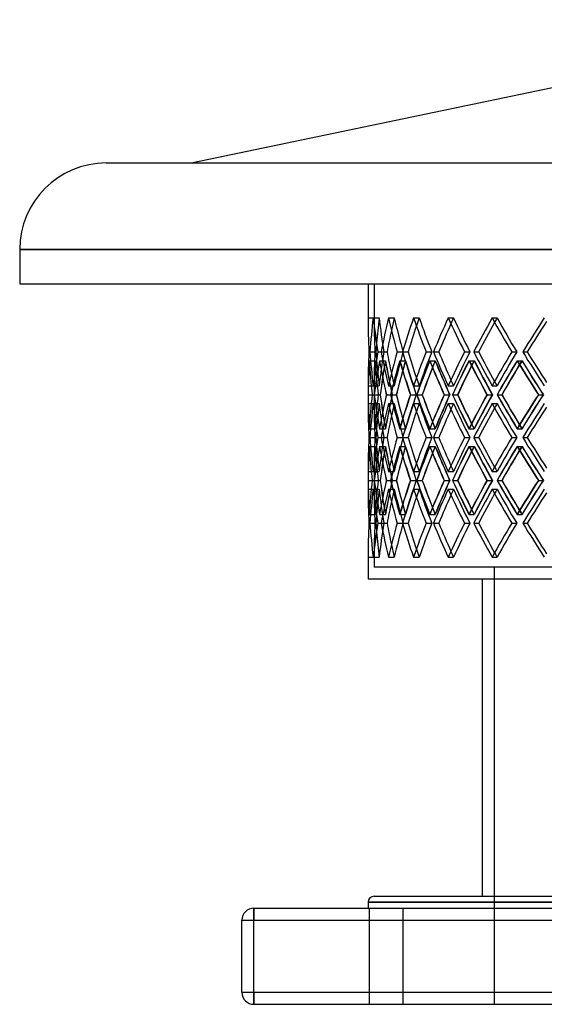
# Model space of a CAD drawing. Header units: millimetres. Extents: x -448 to 448, y -205 to 205.
# Tile 1 of 11: x -448 to -229, y -205 to 205. Entities that reach past the tile are written whole.
import ezdxf

# ---------------------------------------------------------------- set-up
doc = ezdxf.new("R2010")
doc.units = ezdxf.units.MM
doc.layers.add('HIDDEN', color=7, linetype='Continuous')
doc.layers.add('THICK', color=7, linetype='Continuous')

msp = doc.modelspace()

# ---------------------------------------------------------------- linework, layer by layer
at = {"layer": 'HIDDEN'}
for p, q in [((0, 109.35), (-447.5, 109.35)), ((-300, 95), (0, 95)), ((-300, 95), (-300, 80.82)), ((-302.5, 80.82), (-300, 80.82)), ((-300.38, 80.82), (-297.89, 80.82)), ((-300.38, 80.82), (-297.89, 80.82)), ((-294.04, 80.82), (-291.61, 80.82)), ((-294.04, 80.82), (-291.61, 80.82)), ((-283.57, 80.82), (-281.23, 80.82)), ((-283.57, 80.82), (-281.23, 80.82)), ((-269.12, 80.82), (-266.9, 80.82)), ((-269.12, 80.82), (-266.9, 80.82)), ((-250.9, 80.82), (-248.82, 80.82)), ((-250.9, 80.82), (-248.82, 80.82)), ((-302.17, 66.67), (-299.67, 66.67)), ((-302.17, 66.67), (-299.67, 66.67)), ((-301.72, 66.67), (-299.24, 66.67)), ((-298.37, 66.67), (-295.89, 66.67)), ((-298.37, 66.67), (-295.89, 66.67)), ((-297.04, 66.67), (-294.61, 66.67)), ((-290.39, 66.67), (-287.96, 66.67)), ((-290.39, 66.67), (-287.96, 66.67)), ((-288.19, 66.67), (-285.84, 66.67)), ((-278.33, 66.67), (-275.98, 66.67)), ((-278.33, 66.67), (-275.98, 66.67)), ((-275.29, 66.67), (-273.06, 66.67)), ((-262.36, 66.67), (-260.14, 66.67)), ((-262.36, 66.67), (-260.14, 66.67)), ((-258.53, 66.67), (-256.45, 66.67)), ((-242.71, 66.67), (-240.64, 66.67)), ((-242.71, 66.67), (-240.64, 66.67)), ((-238.14, 66.67), (-236.24, 66.67)), ((-301.97, 62.99), (-299.47, 62.99)), ((-301.96, 62.99), (-299.48, 62.99)), ((-297.75, 62.99), (-295.26, 62.99)), ((-297.71, 62.99), (-295.28, 62.99)), ((-289.34, 62.99), (-286.9, 62.99)), ((-289.29, 62.99), (-286.94, 62.99)), ((-276.87, 62.99), (-274.52, 62.99)), ((-276.8, 62.99), (-274.57, 62.99)), ((-260.51, 62.99), (-258.28, 62.99)), ((-260.42, 62.99), (-258.34, 62.99)), ((-240.5, 62.99), (-238.42, 62.99)), ((-240.39, 62.99), (-238.49, 62.99)), ((-302.5, 52.51), (-300, 52.51)), ((-300.38, 52.51), (-297.89, 52.51)), ((-300.38, 52.51), (-297.89, 52.51)), ((-300, 52.51), (-300, 45.15)), ((-294.04, 52.51), (-291.61, 52.51)), ((-294.04, 52.51), (-291.61, 52.51)), ((-283.57, 52.51), (-281.23, 52.51)), ((-283.57, 52.51), (-281.23, 52.51)), ((-269.12, 52.51), (-266.9, 52.51)), ((-269.12, 52.51), (-266.9, 52.51)), ((-250.9, 52.51), (-248.82, 52.51)), ((-250.9, 52.51), (-248.82, 52.51)), ((-302.5, 45.15), (-300, 45.15)), ((-302.48, 48.83), (-299.98, 48.83)), ((-300.8, 48.83), (-299.98, 48.83)), ((-300.8, 48.83), (-298.29, 48.83)), ((-300.79, 48.83), (-298.31, 48.83)), ((-300.38, 45.15), (-297.89, 45.15)), ((-300.38, 45.15), (-297.89, 45.15)), ((-299.9, 48.83), (-297.46, 48.83)), ((-294.91, 48.83), (-292.41, 48.83)), ((-294.88, 48.83), (-292.45, 48.83)), ((-294.04, 45.15), (-291.61, 45.15)), ((-294.04, 45.15), (-291.61, 45.15)), ((-293.12, 48.83), (-290.76, 48.83)), ((-284.88, 48.83), (-282.43, 48.83)), ((-284.83, 48.83), (-282.49, 48.83)), ((-283.57, 45.15), (-281.23, 45.15)), ((-283.57, 45.15), (-281.23, 45.15)), ((-282.22, 48.83), (-279.98, 48.83)), ((-270.84, 48.83), (-268.49, 48.83)), ((-270.78, 48.83), (-268.56, 48.83)), ((-269.12, 45.15), (-266.9, 45.15)), ((-269.12, 45.15), (-266.9, 45.15)), ((-267.36, 48.83), (-265.27, 48.83)), ((-253.01, 48.83), (-250.77, 48.83)), ((-252.93, 48.83), (-250.86, 48.83)), ((-250.9, 45.15), (-248.82, 45.15)), ((-250.9, 45.15), (-248.82, 45.15)), ((-248.74, 48.83), (-246.84, 48.83)), ((-231.62, 48.83), (-229.53, 48.83)), ((-231.53, 48.83), (-229.64, 48.83)), ((-301.97, 34.68), (-299.47, 34.68)), ((-301.96, 34.68), (-299.48, 34.68)), ((-297.75, 34.68), (-295.26, 34.68)), ((-297.71, 34.68), (-295.28, 34.68)), ((-289.34, 34.68), (-286.9, 34.68)), ((-289.29, 34.68), (-286.94, 34.68)), ((-276.87, 34.68), (-274.52, 34.68)), ((-276.8, 34.68), (-274.57, 34.68)), ((-260.51, 34.68), (-258.28, 34.68)), ((-260.42, 34.68), (-258.34, 34.68)), ((-240.5, 34.68), (-238.42, 34.68)), ((-240.39, 34.68), (-238.49, 34.68)), ((-302.17, 31), (-299.67, 31)), ((-302.17, 31), (-299.67, 31)), ((-301.72, 31), (-299.24, 31)), ((-298.37, 31), (-295.89, 31)), ((-298.37, 31), (-295.89, 31)), ((-297.04, 31), (-294.61, 31)), ((-290.39, 31), (-287.96, 31)), ((-290.39, 31), (-287.96, 31)), ((-288.19, 31), (-285.84, 31)), ((-278.33, 31), (-275.98, 31)), ((-278.33, 31), (-275.98, 31)), ((-275.29, 31), (-273.06, 31)), ((-262.36, 31), (-260.14, 31)), ((-262.36, 31), (-260.14, 31)), ((-258.53, 31), (-256.45, 31)), ((-242.71, 31), (-240.64, 31)), ((-242.71, 31), (-240.64, 31)), ((-238.14, 31), (-236.24, 31)), ((-301.97, 27.32), (-299.47, 27.32)), ((-301.96, 27.32), (-299.48, 27.32)), ((-297.75, 27.32), (-295.26, 27.32)), ((-297.71, 27.32), (-295.28, 27.32)), ((-289.34, 27.32), (-286.9, 27.32)), ((-289.29, 27.32), (-286.94, 27.32)), ((-276.87, 27.32), (-274.52, 27.32)), ((-276.8, 27.32), (-274.57, 27.32)), ((-260.51, 27.32), (-258.28, 27.32)), ((-260.42, 27.32), (-258.34, 27.32)), ((-240.5, 27.32), (-238.42, 27.32)), ((-240.39, 27.32), (-238.49, 27.32)), ((-302.5, 16.85), (-300, 16.85)), ((-300.38, 16.85), (-297.89, 16.85)), ((-300.38, 16.85), (-297.89, 16.85)), ((-300, 16.85), (-300, 9.49)), ((-294.04, 16.85), (-291.61, 16.85)), ((-294.04, 16.85), (-291.61, 16.85)), ((-283.57, 16.85), (-281.23, 16.85)), ((-283.57, 16.85), (-281.23, 16.85)), ((-269.12, 16.85), (-266.9, 16.85)), ((-269.12, 16.85), (-266.9, 16.85)), ((-250.9, 16.85), (-248.82, 16.85)), ((-250.9, 16.85), (-248.82, 16.85)), ((-302.48, 13.17), (-299.98, 13.17)), ((-300.8, 13.17), (-299.98, 13.17)), ((-300.8, 13.17), (-298.29, 13.17)), ((-300.79, 13.17), (-298.31, 13.17)), ((-299.9, 13.17), (-297.46, 13.17)), ((-294.91, 13.17), (-292.41, 13.17)), ((-294.88, 13.17), (-292.45, 13.17)), ((-293.12, 13.17), (-290.76, 13.17)), ((-284.88, 13.17), (-282.43, 13.17)), ((-284.83, 13.17), (-282.49, 13.17)), ((-282.22, 13.17), (-279.98, 13.17)), ((-270.84, 13.17), (-268.49, 13.17)), ((-270.78, 13.17), (-268.56, 13.17)), ((-267.36, 13.17), (-265.27, 13.17)), ((-253.01, 13.17), (-250.77, 13.17)), ((-252.93, 13.17), (-250.86, 13.17)), ((-248.74, 13.17), (-246.84, 13.17)), ((-231.62, 13.17), (-229.53, 13.17)), ((-231.53, 13.17), (-229.64, 13.17)), ((-302.5, 9.49), (-300, 9.49)), ((-300.38, 9.49), (-297.89, 9.49)), ((-300.38, 9.49), (-297.89, 9.49)), ((-294.04, 9.49), (-291.61, 9.49)), ((-294.04, 9.49), (-291.61, 9.49)), ((-283.57, 9.49), (-281.23, 9.49)), ((-283.57, 9.49), (-281.23, 9.49)), ((-269.12, 9.49), (-266.9, 9.49)), ((-269.12, 9.49), (-266.9, 9.49)), ((-250.9, 9.49), (-248.82, 9.49)), ((-250.9, 9.49), (-248.82, 9.49)), ((-301.97, -0.99), (-299.47, -0.99)), ((-301.96, -0.99), (-299.48, -0.99)), ((-297.75, -0.99), (-295.26, -0.99)), ((-297.71, -0.99), (-295.28, -0.99)), ((-289.34, -0.99), (-286.9, -0.99)), ((-289.29, -0.99), (-286.94, -0.99)), ((-276.87, -0.99), (-274.52, -0.99)), ((-276.8, -0.99), (-274.57, -0.99)), ((-260.51, -0.99), (-258.28, -0.99)), ((-260.42, -0.99), (-258.34, -0.99)), ((-240.5, -0.99), (-238.42, -0.99)), ((-240.39, -0.99), (-238.49, -0.99)), ((-302.17, -4.67), (-299.67, -4.67)), ((-302.17, -4.67), (-299.67, -4.67)), ((-301.72, -4.67), (-299.24, -4.67)), ((-298.37, -4.67), (-295.89, -4.67)), ((-298.37, -4.67), (-295.89, -4.67)), ((-297.04, -4.67), (-294.61, -4.67)), ((-290.39, -4.67), (-287.96, -4.67)), ((-290.39, -4.67), (-287.96, -4.67)), ((-288.19, -4.67), (-285.84, -4.67)), ((-278.33, -4.67), (-275.98, -4.67)), ((-278.33, -4.67), (-275.98, -4.67)), ((-275.29, -4.67), (-273.06, -4.67)), ((-262.36, -4.67), (-260.14, -4.67)), ((-262.36, -4.67), (-260.14, -4.67)), ((-258.53, -4.67), (-256.45, -4.67)), ((-242.71, -4.67), (-240.64, -4.67)), ((-242.71, -4.67), (-240.64, -4.67)), ((-238.14, -4.67), (-236.24, -4.67)), ((-302.5, -18.82), (-300, -18.82)), ((-300.38, -18.82), (-297.89, -18.82)), ((-300.38, -18.82), (-297.89, -18.82)), ((-300, -18.82), (-300, -23)), ((-294.04, -18.82), (-291.61, -18.82)), ((-294.04, -18.82), (-291.61, -18.82)), ((-283.57, -18.82), (-281.23, -18.82)), ((-283.57, -18.82), (-281.23, -18.82)), ((-269.12, -18.82), (-266.9, -18.82)), ((-269.12, -18.82), (-266.9, -18.82)), ((-250.9, -18.82), (-248.82, -18.82)), ((-250.9, -18.82), (-248.82, -18.82)), ((0, -23), (-300, -23)), ((-250, -23), (-250, -205)), ((0, -162.5), (-302.5, -162.5)), ((-350, -165), (-350, -170)), ((-350, -165), (-350, -165)), ((-302, -165), (-302, -205)), ((-302, -165), (-302, -205)), ((-288, -165), (-288, -205)), ((-288, -165), (-288, -205)), ((-355, -170), (-350, -170)), ((-355, -170), (-355, -170)), ((-350, -170), (350, -170)), ((-350, -200), (-350, -170)), ((-355, -200), (-355, -200)), ((-355, -200), (-350, -200)), ((-350, -200), (350, -200)), ((-350, -200), (-350, -205)), ((-350, -205), (-350, -205))]:
    msp.add_line(p, q, dxfattribs=at)
for centre, major_axis, ratio, start_param, end_param in [((0, 80.82), (-226.2, -226.2), 0.887959, -0.844673, -0.797871), ((0, 80.82), (0, -300), 1, -1.570796, -1.523603), ((0, 80.82), (0, 300), 1, 1.570796, 1.617989), ((0, 80.82), (224.33, 224.33), 0.887959, 2.296919, 2.331929), ((0, 80.82), (224.33, -224.33), 0.887959, -2.296919, -2.249726), ((0, 80.82), (-224.33, 224.33), 0.887959, 0.844673, 0.891866), ((0, 80.82), (-237.7, -237.7), 0.787136, -0.903949, -0.857146), ((0, 80.82), (235.73, 235.73), 0.787136, 2.237644, 2.25489), ((0, 80.82), (235.73, -235.73), 0.787136, -2.237644, -2.190451), ((0, 80.82), (-235.73, 235.73), 0.787136, 0.903949, 0.951142), ((0, 80.82), (-248.36, -248.36), 0.695311, -0.963224, -0.916422), ((0, 80.82), (246.31, 246.31), 0.695311, 2.178368, 2.189587), ((0, 80.82), (246.31, -246.31), 0.695311, -2.178368, -2.131176), ((0, 80.82), (-246.31, 246.31), 0.695311, 0.963224, 1.010417), ((0, 80.82), (-258.16, -258.16), 0.610764, -1.022499, -0.975697), ((0, 80.82), (256.02, 256.02), 0.610764, 2.119093, 2.127211), ((0, 80.82), (256.02, -256.02), 0.610764, -2.119093, -2.0719), ((0, 80.82), (-256.02, 256.02), 0.610764, 1.022499, 1.069692), ((0, 80.82), (-267.04, -267.04), 0.532132, -1.081775, -1.034972), ((0, 80.82), (264.84, 264.84), 0.532132, 2.059818, 2.066004), ((0, 80.82), (264.84, -264.84), 0.532132, -2.059818, -2.012625), ((0, 80.82), (-264.84, 264.84), 0.532132, 1.081775, 1.128968), ((0, 80.82), (-274.99, -274.99), 0.458314, -1.14105, -1.094248), ((0, 52.51), (-226.2, 226.2), 0.887959, 0.797871, 0.844673), ((0, 52.51), (0, -300), 1, -1.617989, -1.570796), ((0, 52.51), (0, 300), 1, 1.523603, 1.570796), ((0, 52.51), (224.33, 224.33), 0.887959, 2.249726, 2.296919), ((0, 52.51), (-224.33, -224.33), 0.887959, -0.891866, -0.844673), ((0, 52.51), (-237.7, 237.7), 0.787136, 0.857146, 0.903949), ((0, 52.51), (235.73, 235.73), 0.787136, 2.190451, 2.237644), ((0, 52.51), (-235.73, -235.73), 0.787136, -0.951142, -0.903949), ((0, 52.51), (-248.36, 248.36), 0.695311, 0.916422, 0.963224), ((0, 52.51), (246.31, 246.31), 0.695311, 2.131176, 2.178368), ((0, 52.51), (-246.31, -246.31), 0.695311, -1.010417, -0.963224), ((0, 52.51), (-258.16, 258.16), 0.610764, 0.975697, 1.022499), ((0, 52.51), (256.02, 256.02), 0.610764, 2.0719, 2.119093), ((0, 52.51), (-256.02, -256.02), 0.610764, -1.069692, -1.022499), ((0, 52.51), (-267.04, 267.04), 0.532132, 1.034972, 1.081775), ((0, 52.51), (264.84, 264.84), 0.532132, 2.012625, 2.059818), ((0, 52.51), (-264.84, -264.84), 0.532132, -1.128968, -1.081775), ((0, 52.51), (-274.99, 274.99), 0.458314, 1.094248, 1.14105), ((0, 80.82), (-226.2, -226.2), 0.887959, -0.785686, -0.738737), ((0, 45.15), (-226.2, 226.2), 0.887959, 0.785686, 0.832506), ((0, 45.15), (0, 300), 1, 1.511317, 1.558527), ((0, 80.82), (-224.33, -224.33), 0.887959, -0.785194, -0.737851), ((0, 80.82), (-237.7, -237.7), 0.787136, -0.844961, -0.798012), ((0, 45.15), (-224.33, 224.33), 0.887959, 0.785194, 0.832404), ((0, 80.82), (0, -300), 1, -1.511317, -1.463973), ((0, 52.51), (224.33, -224.33), 0.887959, -2.331929, -2.296919), ((0, 45.15), (-237.7, 237.7), 0.787136, 0.844961, 0.891781), ((0, 80.82), (-235.73, -235.73), 0.787136, -0.844469, -0.797126), ((0, 45.15), (224.33, 224.33), 0.887959, 2.23744, 2.260866), ((0, 45.15), (-235.73, 235.73), 0.787136, 0.844469, 0.891679), ((0, 80.82), (224.33, -224.33), 0.887959, -2.23744, -2.190096), ((0, 80.82), (-248.36, -248.36), 0.695311, -0.904237, -0.857287), ((0, 80.82), (-246.31, -246.31), 0.695311, -0.903745, -0.856401), ((0, 45.15), (-248.36, 248.36), 0.695311, 0.904237, 0.951056), ((0, 45.15), (235.73, 235.73), 0.787136, 2.178164, 2.192054), ((0, 45.15), (-246.31, 246.31), 0.695311, 0.903745, 0.950955), ((0, 80.82), (235.73, -235.73), 0.787136, -2.178164, -2.130821), ((0, 80.82), (-258.16, -258.16), 0.610764, -0.963512, -0.916563), ((0, 80.82), (-256.02, -256.02), 0.610764, -0.96302, -0.915677), ((0, 45.15), (-258.16, 258.16), 0.610764, 0.963512, 1.010332), ((0, 45.15), (246.31, 246.31), 0.695311, 2.118889, 2.128594), ((0, 45.15), (-256.02, 256.02), 0.610764, 0.96302, 1.01023), ((0, 80.82), (246.31, -246.31), 0.695311, -2.118889, -2.071546), ((0, 80.82), (-267.04, -267.04), 0.532132, -1.022787, -0.975838), ((0, 80.82), (-264.84, -264.84), 0.532132, -1.022295, -0.974952), ((0, 45.15), (-267.04, 267.04), 0.532132, 1.022787, 1.069607), ((0, 45.15), (256.02, 256.02), 0.610764, 2.059614, 2.066915), ((0, 45.15), (-264.84, 264.84), 0.532132, 1.022295, 1.069505), ((0, 80.82), (256.02, -256.02), 0.610764, -2.059614, -2.01227), ((0, 80.82), (-274.99, -274.99), 0.458314, -1.082063, -1.035113), ((0, 80.82), (-272.72, -272.72), 0.458314, -1.081571, -1.034227), ((0, 45.15), (-274.99, 274.99), 0.458314, 1.082063, 1.128882), ((0, 45.15), (264.84, 264.84), 0.532132, 2.000338, 2.006043), ((0, 45.15), (-272.72, 272.72), 0.458314, 1.081571, 1.128781), ((0, 80.82), (264.84, -264.84), 0.532132, -2.000338, -1.952995), ((0, 52.51), (235.73, -235.73), 0.787136, -2.25489, -2.237644), ((0, 52.51), (246.31, -246.31), 0.695311, -2.189587, -2.178368), ((0, 52.51), (256.02, -256.02), 0.610764, -2.127211, -2.119093), ((0, 52.51), (264.84, -264.84), 0.532132, -2.066004, -2.059818), ((0, 16.85), (-226.2, 226.2), 0.887959, 0.738737, 0.785686), ((0, 52.51), (-226.2, -226.2), 0.887959, -0.832506, -0.785686), ((0, 45.15), (-226.2, -226.2), 0.887959, -0.844673, -0.797871), ((0, 45.15), (0, -300), 1, -1.570796, -1.523603), ((0, 45.15), (0, 300), 1, 1.570796, 1.617989), ((0, 52.51), (0, -300), 1, -1.558527, -1.511317), ((0, 16.85), (-224.33, 224.33), 0.887959, 0.737851, 0.785194), ((0, 16.85), (-237.7, 237.7), 0.787136, 0.798012, 0.844961), ((0, 52.51), (-224.33, -224.33), 0.887959, -0.832404, -0.785194), ((0, 16.85), (0, 300), 1, 1.463973, 1.511317), ((0, 45.15), (224.33, 224.33), 0.887959, 2.296919, 2.331929), ((0, 45.15), (224.33, -224.33), 0.887959, -2.296919, -2.249726), ((0, 45.15), (-224.33, 224.33), 0.887959, 0.844673, 0.891866), ((0, 52.51), (-237.7, -237.7), 0.787136, -0.891781, -0.844961), ((0, 16.85), (-235.73, 235.73), 0.787136, 0.797126, 0.844469), ((0, 45.15), (-237.7, -237.7), 0.787136, -0.903949, -0.857146), ((0, 52.51), (-235.73, -235.73), 0.787136, -0.891679, -0.844469), ((0, 16.85), (224.33, 224.33), 0.887959, 2.190096, 2.23744), ((0, 16.85), (-248.36, 248.36), 0.695311, 0.857287, 0.904237), ((0, 45.15), (235.73, 235.73), 0.787136, 2.237644, 2.25489), ((0, 45.15), (235.73, -235.73), 0.787136, -2.237644, -2.190451), ((0, 45.15), (-235.73, 235.73), 0.787136, 0.903949, 0.951142), ((0, 16.85), (-246.31, 246.31), 0.695311, 0.856401, 0.903745), ((0, 52.51), (-248.36, -248.36), 0.695311, -0.951056, -0.904237), ((0, 45.15), (-248.36, -248.36), 0.695311, -0.963224, -0.916422), ((0, 52.51), (-246.31, -246.31), 0.695311, -0.950955, -0.903745), ((0, 16.85), (235.73, 235.73), 0.787136, 2.130821, 2.178164), ((0, 45.15), (246.31, 246.31), 0.695311, 2.178368, 2.189587), ((0, 16.85), (-258.16, 258.16), 0.610764, 0.916563, 0.963512), ((0, 45.15), (246.31, -246.31), 0.695311, -2.178368, -2.131176), ((0, 45.15), (-246.31, 246.31), 0.695311, 0.963224, 1.010417), ((0, 16.85), (-256.02, 256.02), 0.610764, 0.915677, 0.96302), ((0, 52.51), (-258.16, -258.16), 0.610764, -1.010332, -0.963512), ((0, 45.15), (-258.16, -258.16), 0.610764, -1.022499, -0.975697), ((0, 52.51), (-256.02, -256.02), 0.610764, -1.01023, -0.96302), ((0, 16.85), (246.31, 246.31), 0.695311, 2.071546, 2.118889), ((0, 45.15), (256.02, 256.02), 0.610764, 2.119093, 2.127211), ((0, 16.85), (-267.04, 267.04), 0.532132, 0.975838, 1.022787), ((0, 45.15), (256.02, -256.02), 0.610764, -2.119093, -2.0719), ((0, 45.15), (-256.02, 256.02), 0.610764, 1.022499, 1.069692), ((0, 16.85), (-264.84, 264.84), 0.532132, 0.974952, 1.022295), ((0, 52.51), (-267.04, -267.04), 0.532132, -1.069607, -1.022787), ((0, 45.15), (-267.04, -267.04), 0.532132, -1.081775, -1.034972), ((0, 52.51), (-264.84, -264.84), 0.532132, -1.069505, -1.022295), ((0, 16.85), (256.02, 256.02), 0.610764, 2.01227, 2.059614), ((0, 45.15), (264.84, 264.84), 0.532132, 2.059818, 2.066004), ((0, 45.15), (264.84, -264.84), 0.532132, -2.059818, -2.012625), ((0, 45.15), (-264.84, 264.84), 0.532132, 1.081775, 1.128968), ((0, 16.85), (-274.99, 274.99), 0.458314, 1.035113, 1.082063), ((0, 16.85), (-272.72, 272.72), 0.458314, 1.034227, 1.081571), ((0, 52.51), (-274.99, -274.99), 0.458314, -1.128882, -1.082063), ((0, 52.51), (-272.72, -272.72), 0.458314, -1.128781, -1.081571), ((0, 16.85), (264.84, 264.84), 0.532132, 1.952995, 2.000338), ((0, 45.15), (-274.99, -274.99), 0.458314, -1.14105, -1.094248), ((0, 52.51), (224.33, -224.33), 0.887959, -2.260866, -2.23744), ((0, 52.51), (235.73, -235.73), 0.787136, -2.192054, -2.178164), ((0, 52.51), (246.31, -246.31), 0.695311, -2.128594, -2.118889), ((0, 52.51), (256.02, -256.02), 0.610764, -2.066915, -2.059614), ((0, 52.51), (264.84, -264.84), 0.532132, -2.006043, -2.000338), ((0, 16.85), (-226.2, 226.2), 0.887959, 0.797871, 0.844673), ((0, 16.85), (0, -300), 1, -1.617989, -1.570796), ((0, 16.85), (0, 300), 1, 1.523603, 1.570796), ((0, 16.85), (224.33, 224.33), 0.887959, 2.249726, 2.296919), ((0, 16.85), (-224.33, -224.33), 0.887959, -0.891866, -0.844673), ((0, 16.85), (-237.7, 237.7), 0.787136, 0.857146, 0.903949), ((0, 16.85), (235.73, 235.73), 0.787136, 2.190451, 2.237644), ((0, 16.85), (-235.73, -235.73), 0.787136, -0.951142, -0.903949), ((0, 16.85), (-248.36, 248.36), 0.695311, 0.916422, 0.963224), ((0, 16.85), (246.31, 246.31), 0.695311, 2.131176, 2.178368), ((0, 16.85), (-246.31, -246.31), 0.695311, -1.010417, -0.963224), ((0, 16.85), (-258.16, 258.16), 0.610764, 0.975697, 1.022499), ((0, 16.85), (256.02, 256.02), 0.610764, 2.0719, 2.119093), ((0, 16.85), (-256.02, -256.02), 0.610764, -1.069692, -1.022499), ((0, 16.85), (-267.04, 267.04), 0.532132, 1.034972, 1.081775), ((0, 16.85), (264.84, 264.84), 0.532132, 2.012625, 2.059818), ((0, 16.85), (-264.84, -264.84), 0.532132, -1.128968, -1.081775), ((0, 16.85), (-274.99, 274.99), 0.458314, 1.094248, 1.14105), ((0, 45.15), (-226.2, -226.2), 0.887959, -0.785686, -0.738737), ((0, 9.49), (-226.2, 226.2), 0.887959, 0.785686, 0.832506), ((0, 9.49), (0, 300), 1, 1.511317, 1.558527), ((0, 45.15), (-224.33, -224.33), 0.887959, -0.785194, -0.737851), ((0, 45.15), (-237.7, -237.7), 0.787136, -0.844961, -0.798012), ((0, 9.49), (-224.33, 224.33), 0.887959, 0.785194, 0.832404), ((0, 45.15), (0, -300), 1, -1.511317, -1.463973), ((0, 16.85), (224.33, -224.33), 0.887959, -2.331929, -2.296919), ((0, 9.49), (-237.7, 237.7), 0.787136, 0.844961, 0.891781), ((0, 45.15), (-235.73, -235.73), 0.787136, -0.844469, -0.797126), ((0, 9.49), (224.33, 224.33), 0.887959, 2.23744, 2.260866), ((0, 9.49), (-235.73, 235.73), 0.787136, 0.844469, 0.891679), ((0, 45.15), (224.33, -224.33), 0.887959, -2.23744, -2.190096), ((0, 45.15), (-248.36, -248.36), 0.695311, -0.904237, -0.857287), ((0, 45.15), (-246.31, -246.31), 0.695311, -0.903745, -0.856401), ((0, 9.49), (-248.36, 248.36), 0.695311, 0.904237, 0.951056), ((0, 9.49), (235.73, 235.73), 0.787136, 2.178164, 2.192054), ((0, 9.49), (-246.31, 246.31), 0.695311, 0.903745, 0.950955), ((0, 45.15), (235.73, -235.73), 0.787136, -2.178164, -2.130821), ((0, 45.15), (-258.16, -258.16), 0.610764, -0.963512, -0.916563), ((0, 45.15), (-256.02, -256.02), 0.610764, -0.96302, -0.915677), ((0, 9.49), (-258.16, 258.16), 0.610764, 0.963512, 1.010332), ((0, 9.49), (246.31, 246.31), 0.695311, 2.118889, 2.128594), ((0, 9.49), (-256.02, 256.02), 0.610764, 0.96302, 1.01023), ((0, 45.15), (246.31, -246.31), 0.695311, -2.118889, -2.071546), ((0, 45.15), (-267.04, -267.04), 0.532132, -1.022787, -0.975838), ((0, 45.15), (-264.84, -264.84), 0.532132, -1.022295, -0.974952), ((0, 9.49), (-267.04, 267.04), 0.532132, 1.022787, 1.069607), ((0, 9.49), (256.02, 256.02), 0.610764, 2.059614, 2.066915), ((0, 9.49), (-264.84, 264.84), 0.532132, 1.022295, 1.069505), ((0, 45.15), (256.02, -256.02), 0.610764, -2.059614, -2.01227), ((0, 45.15), (-274.99, -274.99), 0.458314, -1.082063, -1.035113), ((0, 45.15), (-272.72, -272.72), 0.458314, -1.081571, -1.034227), ((0, 9.49), (-274.99, 274.99), 0.458314, 1.082063, 1.128882), ((0, 9.49), (264.84, 264.84), 0.532132, 2.000338, 2.006043), ((0, 9.49), (-272.72, 272.72), 0.458314, 1.081571, 1.128781), ((0, 45.15), (264.84, -264.84), 0.532132, -2.000338, -1.952995), ((0, 16.85), (235.73, -235.73), 0.787136, -2.25489, -2.237644), ((0, 16.85), (246.31, -246.31), 0.695311, -2.189587, -2.178368), ((0, 16.85), (256.02, -256.02), 0.610764, -2.127211, -2.119093), ((0, 16.85), (264.84, -264.84), 0.532132, -2.066004, -2.059818), ((0, -18.82), (-226.2, 226.2), 0.887959, 0.738737, 0.785686), ((0, 16.85), (-226.2, -226.2), 0.887959, -0.832506, -0.785686), ((0, 16.85), (0, -300), 1, -1.558527, -1.511317), ((0, -18.82), (-224.33, 224.33), 0.887959, 0.737851, 0.785194), ((0, -18.82), (-237.7, 237.7), 0.787136, 0.798012, 0.844961), ((0, 16.85), (-224.33, -224.33), 0.887959, -0.832404, -0.785194), ((0, -18.82), (0, 300), 1, 1.463973, 1.511317), ((0, 16.85), (-237.7, -237.7), 0.787136, -0.891781, -0.844961), ((0, -18.82), (-235.73, 235.73), 0.787136, 0.797126, 0.844469), ((0, 16.85), (-235.73, -235.73), 0.787136, -0.891679, -0.844469), ((0, -18.82), (224.33, 224.33), 0.887959, 2.190096, 2.23744), ((0, -18.82), (-248.36, 248.36), 0.695311, 0.857287, 0.904237), ((0, -18.82), (-246.31, 246.31), 0.695311, 0.856401, 0.903745), ((0, 16.85), (-248.36, -248.36), 0.695311, -0.951056, -0.904237), ((0, 16.85), (-246.31, -246.31), 0.695311, -0.950955, -0.903745), ((0, -18.82), (235.73, 235.73), 0.787136, 2.130821, 2.178164), ((0, -18.82), (-258.16, 258.16), 0.610764, 0.916563, 0.963512), ((0, -18.82), (-256.02, 256.02), 0.610764, 0.915677, 0.96302), ((0, 16.85), (-258.16, -258.16), 0.610764, -1.010332, -0.963512), ((0, 16.85), (-256.02, -256.02), 0.610764, -1.01023, -0.96302), ((0, -18.82), (246.31, 246.31), 0.695311, 2.071546, 2.118889), ((0, -18.82), (-267.04, 267.04), 0.532132, 0.975838, 1.022787), ((0, -18.82), (-264.84, 264.84), 0.532132, 0.974952, 1.022295), ((0, 16.85), (-267.04, -267.04), 0.532132, -1.069607, -1.022787), ((0, 16.85), (-264.84, -264.84), 0.532132, -1.069505, -1.022295), ((0, -18.82), (256.02, 256.02), 0.610764, 2.01227, 2.059614), ((0, -18.82), (-274.99, 274.99), 0.458314, 1.035113, 1.082063), ((0, -18.82), (-272.72, 272.72), 0.458314, 1.034227, 1.081571), ((0, 16.85), (-274.99, -274.99), 0.458314, -1.128882, -1.082063), ((0, 16.85), (-272.72, -272.72), 0.458314, -1.128781, -1.081571), ((0, -18.82), (264.84, 264.84), 0.532132, 1.952995, 2.000338), ((0, 9.49), (-226.2, -226.2), 0.887959, -0.844673, -0.797871), ((0, 9.49), (0, -300), 1, -1.570796, -1.523603), ((0, 9.49), (0, 300), 1, 1.570796, 1.617989), ((0, 9.49), (224.33, 224.33), 0.887959, 2.296919, 2.331929), ((0, 9.49), (224.33, -224.33), 0.887959, -2.296919, -2.249726), ((0, 9.49), (-224.33, 224.33), 0.887959, 0.844673, 0.891866), ((0, 9.49), (-237.7, -237.7), 0.787136, -0.903949, -0.857146), ((0, 9.49), (235.73, 235.73), 0.787136, 2.237644, 2.25489), ((0, 9.49), (235.73, -235.73), 0.787136, -2.237644, -2.190451), ((0, 9.49), (-235.73, 235.73), 0.787136, 0.903949, 0.951142), ((0, 9.49), (-248.36, -248.36), 0.695311, -0.963224, -0.916422), ((0, 9.49), (246.31, 246.31), 0.695311, 2.178368, 2.189587), ((0, 9.49), (246.31, -246.31), 0.695311, -2.178368, -2.131176), ((0, 9.49), (-246.31, 246.31), 0.695311, 0.963224, 1.010417), ((0, 9.49), (-258.16, -258.16), 0.610764, -1.022499, -0.975697), ((0, 9.49), (256.02, 256.02), 0.610764, 2.119093, 2.127211), ((0, 9.49), (256.02, -256.02), 0.610764, -2.119093, -2.0719), ((0, 9.49), (-256.02, 256.02), 0.610764, 1.022499, 1.069692), ((0, 9.49), (-267.04, -267.04), 0.532132, -1.081775, -1.034972), ((0, 9.49), (264.84, 264.84), 0.532132, 2.059818, 2.066004), ((0, 9.49), (264.84, -264.84), 0.532132, -2.059818, -2.012625), ((0, 9.49), (-264.84, 264.84), 0.532132, 1.081775, 1.128968), ((0, 9.49), (-274.99, -274.99), 0.458314, -1.14105, -1.094248), ((0, 16.85), (224.33, -224.33), 0.887959, -2.260866, -2.23744), ((0, 16.85), (235.73, -235.73), 0.787136, -2.192054, -2.178164), ((0, 16.85), (246.31, -246.31), 0.695311, -2.128594, -2.118889), ((0, 16.85), (256.02, -256.02), 0.610764, -2.066915, -2.059614), ((0, 16.85), (264.84, -264.84), 0.532132, -2.006043, -2.000338), ((0, -18.82), (-226.2, 226.2), 0.887959, 0.797871, 0.844673), ((0, -18.82), (0, -300), 1, -1.617989, -1.570796), ((0, -18.82), (0, 300), 1, 1.523603, 1.570796), ((0, -18.82), (224.33, 224.33), 0.887959, 2.249726, 2.296919), ((0, -18.82), (-224.33, -224.33), 0.887959, -0.891866, -0.844673), ((0, -18.82), (-237.7, 237.7), 0.787136, 0.857146, 0.903949), ((0, -18.82), (235.73, 235.73), 0.787136, 2.190451, 2.237644), ((0, -18.82), (-235.73, -235.73), 0.787136, -0.951142, -0.903949), ((0, -18.82), (-248.36, 248.36), 0.695311, 0.916422, 0.963224), ((0, -18.82), (246.31, 246.31), 0.695311, 2.131176, 2.178368), ((0, -18.82), (-246.31, -246.31), 0.695311, -1.010417, -0.963224), ((0, -18.82), (-258.16, 258.16), 0.610764, 0.975697, 1.022499), ((0, -18.82), (256.02, 256.02), 0.610764, 2.0719, 2.119093), ((0, -18.82), (-256.02, -256.02), 0.610764, -1.069692, -1.022499), ((0, -18.82), (-267.04, 267.04), 0.532132, 1.034972, 1.081775), ((0, -18.82), (264.84, 264.84), 0.532132, 2.012625, 2.059818), ((0, -18.82), (-264.84, -264.84), 0.532132, -1.128968, -1.081775), ((0, -18.82), (-274.99, 274.99), 0.458314, 1.094248, 1.14105), ((0, -18.82), (224.33, -224.33), 0.887959, -2.331929, -2.296919), ((0, -18.82), (235.73, -235.73), 0.787136, -2.25489, -2.237644), ((0, -18.82), (246.31, -246.31), 0.695311, -2.189587, -2.178368), ((0, -18.82), (256.02, -256.02), 0.610764, -2.127211, -2.119093), ((0, -18.82), (264.84, -264.84), 0.532132, -2.066004, -2.059818)]:
    msp.add_ellipse(centre, major_axis=major_axis, ratio=ratio, start_param=start_param, end_param=end_param, dxfattribs=at)
at = {"layer": 'THICK'}
for p, q in [((-89.5, 205), (-375.5, 145.35)), ((-411.5, 145.35), (0, 145.35)), ((-447.5, 109.35), (0, 109.35)), ((-447.5, 109.35), (-447.5, 95)), ((-447.5, 95), (0, 95)), ((-302.5, 95), (-302.5, 80.82)), ((-301.72, 66.67), (-299.24, 66.67)), ((-297.04, 66.67), (-294.61, 66.67)), ((-288.19, 66.67), (-285.84, 66.67)), ((-275.29, 66.67), (-273.06, 66.67)), ((-258.53, 66.67), (-256.45, 66.67)), ((-238.14, 66.67), (-236.24, 66.67)), ((-302.5, 52.51), (-302.5, 45.15)), ((-302.48, 48.83), (-300.8, 48.83)), ((-299.92, 48.83), (-297.44, 48.83)), ((-293.15, 48.83), (-290.72, 48.83)), ((-282.27, 48.83), (-279.92, 48.83)), ((-267.42, 48.83), (-265.2, 48.83)), ((-248.82, 48.83), (-246.75, 48.83)), ((-301.72, 31), (-299.24, 31)), ((-297.04, 31), (-294.61, 31)), ((-288.19, 31), (-285.84, 31)), ((-275.29, 31), (-273.06, 31)), ((-258.53, 31), (-256.45, 31)), ((-238.14, 31), (-236.24, 31)), ((-302.5, 16.85), (-302.5, 9.49)), ((-302.48, 13.17), (-300.8, 13.17)), ((-299.92, 13.17), (-297.44, 13.17)), ((-293.15, 13.17), (-290.72, 13.17)), ((-282.27, 13.17), (-279.92, 13.17)), ((-267.42, 13.17), (-265.2, 13.17)), ((-248.82, 13.17), (-246.75, 13.17)), ((-301.72, -4.67), (-299.24, -4.67)), ((-297.04, -4.67), (-294.61, -4.67)), ((-288.19, -4.67), (-285.84, -4.67)), ((-275.29, -4.67), (-273.06, -4.67)), ((-258.53, -4.67), (-256.45, -4.67)), ((-238.14, -4.67), (-236.24, -4.67)), ((-302.5, -18.82), (-302.5, -28)), ((0, -28), (-302.5, -28)), ((-255, -28), (-255, -160)), ((-302.5, -162.5), (0, -162.5)), ((-302.5, -162.5), (-302.5, -165)), ((-300, -160), (0, -160)), ((-350, -165), (350, -165)), ((-350, -170), (-350, -165)), ((-355, -170), (-350, -170)), ((-355, -200), (-355, -170)), ((-350, -170), (350, -170)), ((-350, -200), (-350, -170)), ((-355, -200), (-350, -200)), ((-350, -205), (-350, -200)), ((-350, -200), (350, -200)), ((-350, -205), (350, -205))]:
    msp.add_line(p, q, dxfattribs=at)
for centre, radius, start, end in [((-411.5, 109.35), 36, 90, 180), ((-300, -162.5), 2.5, 90, 180), ((-350, -170), 5, 90, 180), ((-350, -200), 5, 180, 270)]:
    msp.add_arc(centre, radius, start, end, dxfattribs=at)
for centre, major_axis, ratio, start_param, end_param in [((0, 80.82), (0, -302.5), 1, -1.570796, -1.523994), ((0, 80.82), (0, 302.5), 1, 1.570796, 1.617599), ((0, 80.82), (226.2, 226.2), 0.887959, 2.296919, 2.343722), ((0, 80.82), (226.2, -226.2), 0.887959, -2.296919, -2.250117), ((0, 80.82), (237.7, 237.7), 0.787136, 2.237644, 2.284446), ((0, 80.82), (237.7, -237.7), 0.787136, -2.237644, -2.190841), ((0, 80.82), (248.36, 248.36), 0.695311, 2.178368, 2.225171), ((0, 80.82), (248.36, -248.36), 0.695311, -2.178368, -2.131566), ((0, 80.82), (258.16, 258.16), 0.610764, 2.119093, 2.165896), ((0, 80.82), (256.02, 256.02), 0.610764, 2.127211, 2.166286), ((0, 80.82), (258.16, -258.16), 0.610764, -2.119093, -2.072291), ((0, 80.82), (267.04, 267.04), 0.532132, 2.059818, 2.10662), ((0, 80.82), (264.84, 264.84), 0.532132, 2.066004, 2.107011), ((0, 80.82), (267.04, -267.04), 0.532132, -2.059818, -2.013015), ((0, 80.82), (274.99, 274.99), 0.458314, 2.000542, 2.047345), ((0, 80.82), (272.72, 272.72), 0.458314, 2.005377, 2.047735), ((0, 80.82), (235.73, 235.73), 0.787136, 2.25489, 2.284837), ((0, 80.82), (246.31, 246.31), 0.695311, 2.189587, 2.225561), ((0, 80.82), (224.33, 224.33), 0.887959, 2.331929, 2.344112), ((0, 52.51), (0, 302.5), 1, 1.523994, 1.570796), ((0, 52.51), (0, -302.5), 1, -1.617599, -1.570796), ((0, 52.51), (226.2, -226.2), 0.887959, -2.343722, -2.296919), ((0, 52.51), (226.2, 226.2), 0.887959, 2.250117, 2.296919), ((0, 52.51), (224.33, -224.33), 0.887959, -2.344112, -2.331929), ((0, 52.51), (237.7, -237.7), 0.787136, -2.284446, -2.237644), ((0, 52.51), (235.73, -235.73), 0.787136, -2.284837, -2.25489), ((0, 52.51), (237.7, 237.7), 0.787136, 2.190841, 2.237644), ((0, 52.51), (248.36, -248.36), 0.695311, -2.225171, -2.178368), ((0, 52.51), (246.31, -246.31), 0.695311, -2.225561, -2.189587), ((0, 52.51), (248.36, 248.36), 0.695311, 2.131566, 2.178368), ((0, 52.51), (258.16, -258.16), 0.610764, -2.165896, -2.119093), ((0, 52.51), (256.02, -256.02), 0.610764, -2.166286, -2.127211), ((0, 52.51), (258.16, 258.16), 0.610764, 2.072291, 2.119093), ((0, 52.51), (267.04, -267.04), 0.532132, -2.10662, -2.059818), ((0, 52.51), (264.84, -264.84), 0.532132, -2.107011, -2.066004), ((0, 52.51), (267.04, 267.04), 0.532132, 2.013015, 2.059818), ((0, 52.51), (274.99, -274.99), 0.458314, -2.047345, -2.000542), ((0, 52.51), (272.72, -272.72), 0.458314, -2.047735, -2.005377), ((0, 45.15), (0, 302.5), 1, 1.511809, 1.558628), ((0, 80.82), (0, -302.5), 1, -1.511809, -1.46486), ((0, 45.15), (226.2, 226.2), 0.887959, 2.237932, 2.284751), ((0, 80.82), (226.2, -226.2), 0.887959, -2.237932, -2.190982), ((0, 45.15), (237.7, 237.7), 0.787136, 2.178656, 2.225476), ((0, 80.82), (237.7, -237.7), 0.787136, -2.178656, -2.131707), ((0, 45.15), (248.36, 248.36), 0.695311, 2.119381, 2.166201), ((0, 80.82), (248.36, -248.36), 0.695311, -2.119381, -2.072432), ((0, 45.15), (258.16, 258.16), 0.610764, 2.060106, 2.106925), ((0, 80.82), (258.16, -258.16), 0.610764, -2.060106, -2.013156), ((0, 45.15), (267.04, 267.04), 0.532132, 2.00083, 2.04765), ((0, 80.82), (267.04, -267.04), 0.532132, -2.00083, -1.953881), ((0, 45.15), (235.73, 235.73), 0.787136, 2.192054, 2.225374), ((0, 45.15), (246.31, 246.31), 0.695311, 2.128594, 2.166099), ((0, 45.15), (256.02, 256.02), 0.610764, 2.066915, 2.106824), ((0, 45.15), (264.84, 264.84), 0.532132, 2.006043, 2.047548), ((0, 45.15), (224.33, 224.33), 0.887959, 2.260866, 2.28465), ((0, 45.15), (0, -302.5), 1, -1.570796, -1.523994), ((0, 45.15), (0, 302.5), 1, 1.570796, 1.617599), ((0, 52.51), (0, -302.5), 1, -1.558628, -1.511809), ((0, 16.85), (0, 302.5), 1, 1.46486, 1.511809), ((0, 45.15), (226.2, 226.2), 0.887959, 2.296919, 2.343722), ((0, 45.15), (226.2, -226.2), 0.887959, -2.296919, -2.250117), ((0, 52.51), (226.2, -226.2), 0.887959, -2.284751, -2.237932), ((0, 16.85), (226.2, 226.2), 0.887959, 2.190982, 2.237932), ((0, 52.51), (224.33, -224.33), 0.887959, -2.28465, -2.260866), ((0, 45.15), (237.7, 237.7), 0.787136, 2.237644, 2.284446), ((0, 45.15), (237.7, -237.7), 0.787136, -2.237644, -2.190841), ((0, 52.51), (237.7, -237.7), 0.787136, -2.225476, -2.178656), ((0, 52.51), (235.73, -235.73), 0.787136, -2.225374, -2.192054), ((0, 16.85), (237.7, 237.7), 0.787136, 2.131707, 2.178656), ((0, 45.15), (248.36, 248.36), 0.695311, 2.178368, 2.225171), ((0, 45.15), (248.36, -248.36), 0.695311, -2.178368, -2.131566), ((0, 52.51), (248.36, -248.36), 0.695311, -2.166201, -2.119381), ((0, 52.51), (246.31, -246.31), 0.695311, -2.166099, -2.128594), ((0, 16.85), (248.36, 248.36), 0.695311, 2.072432, 2.119381), ((0, 45.15), (258.16, 258.16), 0.610764, 2.119093, 2.165896), ((0, 45.15), (258.16, -258.16), 0.610764, -2.119093, -2.072291), ((0, 52.51), (258.16, -258.16), 0.610764, -2.106925, -2.060106), ((0, 52.51), (256.02, -256.02), 0.610764, -2.106824, -2.066915), ((0, 16.85), (258.16, 258.16), 0.610764, 2.013156, 2.060106), ((0, 45.15), (267.04, 267.04), 0.532132, 2.059818, 2.10662), ((0, 45.15), (267.04, -267.04), 0.532132, -2.059818, -2.013015), ((0, 52.51), (267.04, -267.04), 0.532132, -2.04765, -2.00083), ((0, 52.51), (264.84, -264.84), 0.532132, -2.047548, -2.006043), ((0, 16.85), (267.04, 267.04), 0.532132, 1.953881, 2.00083), ((0, 45.15), (274.99, 274.99), 0.458314, 2.000542, 2.047345), ((0, 45.15), (246.31, 246.31), 0.695311, 2.189587, 2.225561), ((0, 45.15), (256.02, 256.02), 0.610764, 2.127211, 2.166286), ((0, 45.15), (264.84, 264.84), 0.532132, 2.066004, 2.107011), ((0, 45.15), (272.72, 272.72), 0.458314, 2.005377, 2.047735), ((0, 45.15), (235.73, 235.73), 0.787136, 2.25489, 2.284837), ((0, 45.15), (224.33, 224.33), 0.887959, 2.331929, 2.344112), ((0, 16.85), (0, 302.5), 1, 1.523994, 1.570796), ((0, 16.85), (0, -302.5), 1, -1.617599, -1.570796), ((0, 16.85), (226.2, -226.2), 0.887959, -2.343722, -2.296919), ((0, 16.85), (226.2, 226.2), 0.887959, 2.250117, 2.296919), ((0, 16.85), (224.33, -224.33), 0.887959, -2.344112, -2.331929), ((0, 16.85), (237.7, -237.7), 0.787136, -2.284446, -2.237644), ((0, 16.85), (235.73, -235.73), 0.787136, -2.284837, -2.25489), ((0, 16.85), (237.7, 237.7), 0.787136, 2.190841, 2.237644), ((0, 16.85), (248.36, -248.36), 0.695311, -2.225171, -2.178368), ((0, 16.85), (246.31, -246.31), 0.695311, -2.225561, -2.189587), ((0, 16.85), (248.36, 248.36), 0.695311, 2.131566, 2.178368), ((0, 16.85), (258.16, -258.16), 0.610764, -2.165896, -2.119093), ((0, 16.85), (256.02, -256.02), 0.610764, -2.166286, -2.127211), ((0, 16.85), (258.16, 258.16), 0.610764, 2.072291, 2.119093), ((0, 16.85), (267.04, -267.04), 0.532132, -2.10662, -2.059818), ((0, 16.85), (264.84, -264.84), 0.532132, -2.107011, -2.066004), ((0, 16.85), (267.04, 267.04), 0.532132, 2.013015, 2.059818), ((0, 16.85), (274.99, -274.99), 0.458314, -2.047345, -2.000542), ((0, 16.85), (272.72, -272.72), 0.458314, -2.047735, -2.005377), ((0, 9.49), (0, 302.5), 1, 1.511809, 1.558628), ((0, 45.15), (0, -302.5), 1, -1.511809, -1.46486), ((0, 9.49), (226.2, 226.2), 0.887959, 2.237932, 2.284751), ((0, 45.15), (226.2, -226.2), 0.887959, -2.237932, -2.190982), ((0, 9.49), (237.7, 237.7), 0.787136, 2.178656, 2.225476), ((0, 45.15), (237.7, -237.7), 0.787136, -2.178656, -2.131707), ((0, 9.49), (248.36, 248.36), 0.695311, 2.119381, 2.166201), ((0, 45.15), (248.36, -248.36), 0.695311, -2.119381, -2.072432), ((0, 9.49), (258.16, 258.16), 0.610764, 2.060106, 2.106925), ((0, 9.49), (256.02, 256.02), 0.610764, 2.066915, 2.106824), ((0, 45.15), (258.16, -258.16), 0.610764, -2.060106, -2.013156), ((0, 9.49), (267.04, 267.04), 0.532132, 2.00083, 2.04765), ((0, 9.49), (264.84, 264.84), 0.532132, 2.006043, 2.047548), ((0, 45.15), (267.04, -267.04), 0.532132, -2.00083, -1.953881), ((0, 9.49), (235.73, 235.73), 0.787136, 2.192054, 2.225374), ((0, 9.49), (246.31, 246.31), 0.695311, 2.128594, 2.166099), ((0, 9.49), (224.33, 224.33), 0.887959, 2.260866, 2.28465), ((0, 16.85), (0, -302.5), 1, -1.558628, -1.511809), ((0, -18.82), (0, 302.5), 1, 1.46486, 1.511809), ((0, 16.85), (226.2, -226.2), 0.887959, -2.284751, -2.237932), ((0, -18.82), (226.2, 226.2), 0.887959, 2.190982, 2.237932), ((0, 16.85), (224.33, -224.33), 0.887959, -2.28465, -2.260866), ((0, 16.85), (237.7, -237.7), 0.787136, -2.225476, -2.178656), ((0, 16.85), (235.73, -235.73), 0.787136, -2.225374, -2.192054), ((0, -18.82), (237.7, 237.7), 0.787136, 2.131707, 2.178656), ((0, 16.85), (248.36, -248.36), 0.695311, -2.166201, -2.119381), ((0, 16.85), (246.31, -246.31), 0.695311, -2.166099, -2.128594), ((0, -18.82), (248.36, 248.36), 0.695311, 2.072432, 2.119381), ((0, 16.85), (258.16, -258.16), 0.610764, -2.106925, -2.060106), ((0, 16.85), (256.02, -256.02), 0.610764, -2.106824, -2.066915), ((0, -18.82), (258.16, 258.16), 0.610764, 2.013156, 2.060106), ((0, 16.85), (267.04, -267.04), 0.532132, -2.04765, -2.00083), ((0, 16.85), (264.84, -264.84), 0.532132, -2.047548, -2.006043), ((0, -18.82), (267.04, 267.04), 0.532132, 1.953881, 2.00083), ((0, 9.49), (0, -302.5), 1, -1.570796, -1.523994), ((0, 9.49), (0, 302.5), 1, 1.570796, 1.617599), ((0, 9.49), (226.2, 226.2), 0.887959, 2.296919, 2.343722), ((0, 9.49), (226.2, -226.2), 0.887959, -2.296919, -2.250117), ((0, 9.49), (237.7, 237.7), 0.787136, 2.237644, 2.284446), ((0, 9.49), (237.7, -237.7), 0.787136, -2.237644, -2.190841), ((0, 9.49), (248.36, 248.36), 0.695311, 2.178368, 2.225171), ((0, 9.49), (248.36, -248.36), 0.695311, -2.178368, -2.131566), ((0, 9.49), (258.16, 258.16), 0.610764, 2.119093, 2.165896), ((0, 9.49), (258.16, -258.16), 0.610764, -2.119093, -2.072291), ((0, 9.49), (267.04, 267.04), 0.532132, 2.059818, 2.10662), ((0, 9.49), (267.04, -267.04), 0.532132, -2.059818, -2.013015), ((0, 9.49), (274.99, 274.99), 0.458314, 2.000542, 2.047345), ((0, 9.49), (235.73, 235.73), 0.787136, 2.25489, 2.284837), ((0, 9.49), (246.31, 246.31), 0.695311, 2.189587, 2.225561), ((0, 9.49), (256.02, 256.02), 0.610764, 2.127211, 2.166286), ((0, 9.49), (264.84, 264.84), 0.532132, 2.066004, 2.107011), ((0, 9.49), (272.72, 272.72), 0.458314, 2.005377, 2.047735), ((0, 9.49), (224.33, 224.33), 0.887959, 2.331929, 2.344112), ((0, -18.82), (0, 302.5), 1, 1.523994, 1.570796), ((0, -18.82), (0, -302.5), 1, -1.617599, -1.570796), ((0, -18.82), (226.2, -226.2), 0.887959, -2.343722, -2.296919), ((0, -18.82), (226.2, 226.2), 0.887959, 2.250117, 2.296919), ((0, -18.82), (224.33, -224.33), 0.887959, -2.344112, -2.331929), ((0, -18.82), (237.7, -237.7), 0.787136, -2.284446, -2.237644), ((0, -18.82), (235.73, -235.73), 0.787136, -2.284837, -2.25489), ((0, -18.82), (237.7, 237.7), 0.787136, 2.190841, 2.237644), ((0, -18.82), (248.36, -248.36), 0.695311, -2.225171, -2.178368), ((0, -18.82), (246.31, -246.31), 0.695311, -2.225561, -2.189587), ((0, -18.82), (248.36, 248.36), 0.695311, 2.131566, 2.178368), ((0, -18.82), (258.16, -258.16), 0.610764, -2.165896, -2.119093), ((0, -18.82), (256.02, -256.02), 0.610764, -2.166286, -2.127211), ((0, -18.82), (258.16, 258.16), 0.610764, 2.072291, 2.119093), ((0, -18.82), (267.04, -267.04), 0.532132, -2.10662, -2.059818), ((0, -18.82), (264.84, -264.84), 0.532132, -2.107011, -2.066004), ((0, -18.82), (267.04, 267.04), 0.532132, 2.013015, 2.059818), ((0, -18.82), (274.99, -274.99), 0.458314, -2.047345, -2.000542), ((0, -18.82), (272.72, -272.72), 0.458314, -2.047735, -2.005377)]:
    msp.add_ellipse(centre, major_axis=major_axis, ratio=ratio, start_param=start_param, end_param=end_param, dxfattribs=at)

doc.saveas('drawing.dxf')
